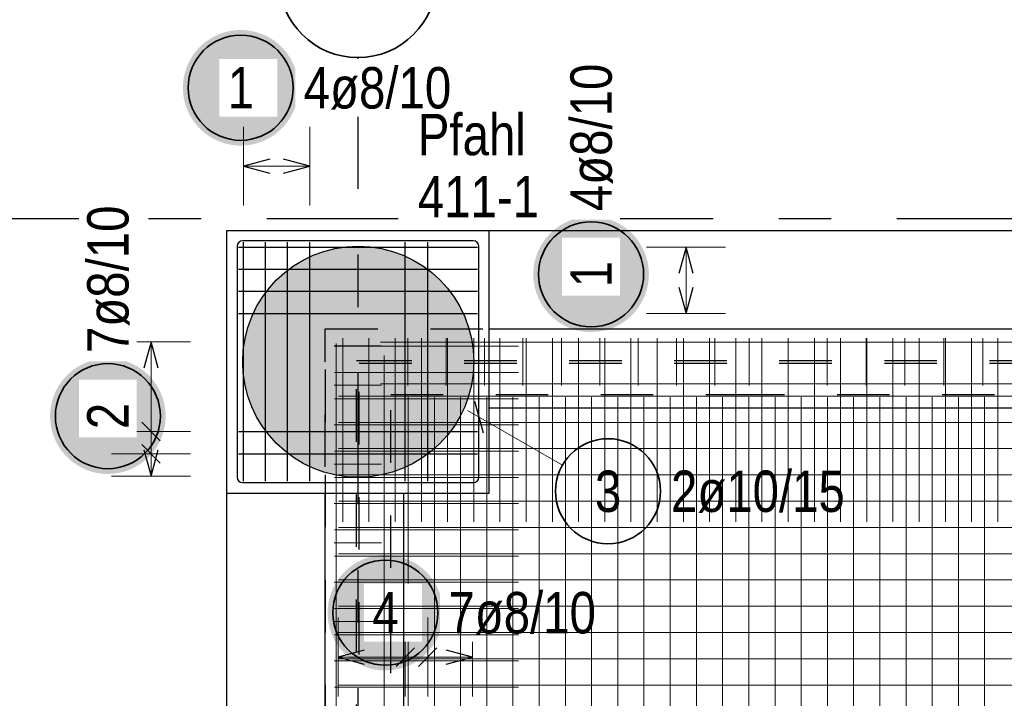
# Model space of a CAD drawing. Header units: millimetres. Extents: x -1.9 to 32.6, y 0 to 21.
# Tile 20 of 59: x 2 to 3.9, y 18.3 to 19.6. Entities that reach past the tile are written whole.
import ezdxf

# ---------------------------------------------------------------- set-up
doc = ezdxf.new("R2010")
doc.units = ezdxf.units.MM
doc.linetypes.add('DASHDOTX2', pattern=[2, 1, -0.5, 0, -0.5])
doc.linetypes.add('HIDDEN', pattern=[0.375, 0.25, -0.125])
doc.layers.add('Achsen', color=7, linetype='Continuous', lineweight=20)
doc.layers.add('nplo Bewehrung', color=7, linetype='Continuous', lineweight=20)
doc.styles.add('Arial Narrow', font='ARIALN.TTF')

msp = doc.modelspace()

# ---------------------------------------------------------------- hatches: boundary and pattern name
at = {"lineweight": 13, "true_color": 0xd7ffd7}
msp.add_hatch(color=254, dxfattribs=at).paths.add_polyline_path([(2.907929, 18.962544), (2.907909, 18.96551), (2.907849, 18.968475), (2.907749, 18.97144), (2.907609, 18.974403), (2.907429, 18.977364), (2.907209, 18.980322), (2.906949, 18.983277), (2.90665, 18.986228), (2.906311, 18.989175), (2.905932, 18.992117), (2.905513, 18.995054), (2.905055, 18.997984), (2.904558, 19.000908), (2.904021, 19.003826), (2.903444, 19.006736), (2.902829, 19.009637), (2.902174, 19.01253), (2.901481, 19.015415), (2.900749, 19.018289), (2.899978, 19.021153), (2.899168, 19.024007), (2.89832, 19.02685), (2.897434, 19.02968), (2.89651, 19.032499), (2.895548, 19.035305), (2.894548, 19.038098), (2.893511, 19.040877), (2.892436, 19.043641), (2.891324, 19.046391), (2.890175, 19.049126), (2.888989, 19.051845), (2.887767, 19.054548), (2.886508, 19.057234), (2.885213, 19.059903), (2.883883, 19.062554), (2.882516, 19.065187), (2.881115, 19.067801), (2.879678, 19.070396), (2.878206, 19.072971), (2.8767, 19.075527), (2.87516, 19.078062), (2.873585, 19.080576), (2.871977, 19.083068), (2.870335, 19.085539), (2.86866, 19.087987), (2.866953, 19.090412), (2.865212, 19.092814), (2.86344, 19.095193), (2.861635, 19.097547), (2.859799, 19.099877), (2.857932, 19.102182), (2.856034, 19.104461), (2.854105, 19.106715), (2.852146, 19.108942), (2.850157, 19.111143), (2.848139, 19.113317), (2.846092, 19.115463), (2.844016, 19.117582), (2.841911, 19.119672), (2.839778, 19.121734), (2.837618, 19.123767), (2.835431, 19.125771), (2.833217, 19.127744), (2.830976, 19.129688), (2.82871, 19.131602), (2.826417, 19.133485), (2.8241, 19.135336), (2.821758, 19.137157), (2.819392, 19.138945), (2.817001, 19.140702), (2.814587, 19.142426), (2.812151, 19.144117), (2.809691, 19.145775), (2.80721, 19.1474), (2.804706, 19.148992), (2.802182, 19.150549), (2.799637, 19.152073), (2.797071, 19.153562), (2.794486, 19.155016), (2.791881, 19.156435), (2.789257, 19.157819), (2.786615, 19.159167), (2.783955, 19.16048), (2.781278, 19.161757), (2.778583, 19.162997), (2.775872, 19.164201), (2.773146, 19.165369), (2.770403, 19.166499), (2.767646, 19.167593), (2.764874, 19.168649), (2.762088, 19.169668), (2.759289, 19.170649), (2.756476, 19.171592), (2.753652, 19.172497), (2.750815, 19.173364), (2.747967, 19.174193), (2.745108, 19.174983), (2.742238, 19.175735), (2.739359, 19.176448), (2.73647, 19.177122), (2.733572, 19.177757), (2.730667, 19.178352), (2.727753, 19.178909), (2.724832, 19.179426), (2.721905, 19.179904), (2.718971, 19.180343), (2.716032, 19.180741), (2.713087, 19.1811), (2.710138, 19.18142), (2.707185, 19.181699), (2.704228, 19.181939), (2.701269, 19.182139), (2.698307, 19.182299), (2.695343, 19.182419), (2.692378, 19.182499), (2.689412, 19.182539), (2.686445, 19.182539), (2.683479, 19.182499), (2.680514, 19.182419), (2.67755, 19.182299), (2.674588, 19.182139), (2.671629, 19.181939), (2.668672, 19.181699), (2.665719, 19.18142), (2.66277, 19.1811), (2.659826, 19.180741), (2.656886, 19.180343), (2.653953, 19.179904), (2.651025, 19.179426), (2.648104, 19.178909), (2.645191, 19.178352), (2.642285, 19.177757), (2.639387, 19.177122), (2.636498, 19.176448), (2.633619, 19.175735), (2.63075, 19.174983), (2.627891, 19.174193), (2.625042, 19.173364), (2.622206, 19.172497), (2.619381, 19.171592), (2.616569, 19.170649), (2.613769, 19.169668), (2.610983, 19.168649), (2.608211, 19.167593), (2.605454, 19.166499), (2.602712, 19.165369), (2.599985, 19.164201), (2.597274, 19.162997), (2.594579, 19.161757), (2.591902, 19.16048), (2.589242, 19.159167), (2.5866, 19.157819), (2.583976, 19.156435), (2.581371, 19.155016), (2.578786, 19.153562), (2.57622, 19.152073), (2.573675, 19.150549), (2.571151, 19.148992), (2.568648, 19.1474), (2.566166, 19.145775), (2.563707, 19.144117), (2.56127, 19.142426), (2.558856, 19.140702), (2.556466, 19.138945), (2.554099, 19.137157), (2.551757, 19.135336), (2.54944, 19.133485), (2.547148, 19.131602), (2.544881, 19.129688), (2.54264, 19.127744), (2.540426, 19.125771), (2.538239, 19.123767), (2.536079, 19.121734), (2.533946, 19.119672), (2.531842, 19.117582), (2.529765, 19.115463), (2.527718, 19.113317), (2.5257, 19.111143), (2.523711, 19.108942), (2.521752, 19.106715), (2.519823, 19.104461), (2.517925, 19.102182), (2.516058, 19.099877), (2.514222, 19.097547), (2.512417, 19.095193), (2.510645, 19.092814), (2.508905, 19.090412), (2.507197, 19.087987), (2.505522, 19.085539), (2.50388, 19.083068), (2.502272, 19.080576), (2.500697, 19.078062), (2.499157, 19.075527), (2.497651, 19.072971), (2.496179, 19.070396), (2.494742, 19.067801), (2.493341, 19.065187), (2.491975, 19.062554), (2.490644, 19.059903), (2.489349, 19.057234), (2.488091, 19.054548), (2.486868, 19.051845), (2.485682, 19.049126), (2.484533, 19.046391), (2.483421, 19.043641), (2.482347, 19.040877), (2.481309, 19.038098), (2.480309, 19.035305), (2.479347, 19.032499), (2.478423, 19.02968), (2.477537, 19.02685), (2.476689, 19.024007), (2.475879, 19.021153), (2.475108, 19.018289), (2.474376, 19.015415), (2.473683, 19.01253), (2.473028, 19.009637), (2.472413, 19.006736), (2.471837, 19.003826), (2.4713, 19.000908), (2.470802, 18.997984), (2.470344, 18.995054), (2.469925, 18.992117), (2.469546, 18.989175), (2.469207, 18.986228), (2.468908, 18.983277), (2.468648, 18.980322), (2.468428, 18.977364), (2.468248, 18.974403), (2.468109, 18.97144), (2.468009, 18.968475), (2.467949, 18.96551), (2.467929, 18.962544), (2.467949, 18.959577), (2.468009, 18.956612), (2.468109, 18.953647), (2.468248, 18.950684), (2.468428, 18.947723), (2.468648, 18.944765), (2.468908, 18.94181), (2.469207, 18.938859), (2.469546, 18.935912), (2.469925, 18.93297), (2.470344, 18.930034), (2.470802, 18.927103), (2.4713, 18.924179), (2.471837, 18.921261), (2.472413, 18.918352), (2.473028, 18.91545), (2.473683, 18.912557), (2.474376, 18.909673), (2.475108, 18.906798), (2.475879, 18.903934), (2.476689, 18.90108), (2.477537, 18.898238), (2.478423, 18.895407), (2.479347, 18.892588), (2.480309, 18.889782), (2.481309, 18.88699), (2.482347, 18.884211), (2.483421, 18.881446), (2.484533, 18.878696), (2.485682, 18.875961), (2.486868, 18.873242), (2.488091, 18.870539), (2.489349, 18.867853), (2.490644, 18.865185), (2.491975, 18.862534), (2.493341, 18.859901), (2.494742, 18.857286), (2.496179, 18.854691), (2.497651, 18.852116), (2.499157, 18.84956), (2.500697, 18.847025), (2.502272, 18.844511), (2.50388, 18.842019), (2.505522, 18.839548), (2.507197, 18.8371), (2.508905, 18.834675), (2.510645, 18.832273), (2.512417, 18.829894), (2.514222, 18.82754), (2.516058, 18.82521), (2.517925, 18.822905), (2.519823, 18.820626), (2.521752, 18.818372), (2.523711, 18.816145), (2.5257, 18.813944), (2.527718, 18.81177), (2.529765, 18.809624), (2.531842, 18.807505), (2.533946, 18.805415), (2.536079, 18.803353), (2.538239, 18.80132), (2.540426, 18.799317), (2.54264, 18.797343), (2.544881, 18.795399), (2.547148, 18.793485), (2.54944, 18.791603), (2.551757, 18.789751), (2.554099, 18.787931), (2.556466, 18.786142), (2.558856, 18.784386), (2.56127, 18.782662), (2.563707, 18.78097), (2.566166, 18.779312), (2.568648, 18.777687), (2.571151, 18.776095), (2.573675, 18.774538), (2.57622, 18.773014), (2.578786, 18.771526), (2.581371, 18.770071), (2.583976, 18.768652), (2.5866, 18.767268), (2.589242, 18.76592), (2.591902, 18.764607), (2.594579, 18.76333), (2.597274, 18.76209), (2.599985, 18.760886), (2.602712, 18.759718), (2.605454, 18.758588), (2.608211, 18.757494), (2.610983, 18.756438), (2.613769, 18.75542), (2.616569, 18.754438), (2.619381, 18.753495), (2.622206, 18.75259), (2.625042, 18.751723), (2.627891, 18.750894), (2.63075, 18.750104), (2.633619, 18.749352), (2.636498, 18.74864), (2.639387, 18.747966), (2.642285, 18.747331), (2.645191, 18.746735), (2.648104, 18.746178), (2.651025, 18.745661), (2.653953, 18.745183), (2.656886, 18.744745), (2.659826, 18.744346), (2.66277, 18.743987), (2.665719, 18.743668), (2.668672, 18.743388), (2.671629, 18.743148), (2.674588, 18.742948), (2.67755, 18.742789), (2.680514, 18.742669), (2.683479, 18.742589), (2.686445, 18.742549), (2.689412, 18.742549), (2.692378, 18.742589), (2.695343, 18.742669), (2.698307, 18.742789), (2.701269, 18.742948), (2.704228, 18.743148), (2.707185, 18.743388), (2.710138, 18.743668), (2.713087, 18.743987), (2.716032, 18.744346), (2.718971, 18.744745), (2.721905, 18.745183), (2.724832, 18.745661), (2.727753, 18.746178), (2.730667, 18.746735), (2.733572, 18.747331), (2.73647, 18.747966), (2.739359, 18.74864), (2.742238, 18.749352), (2.745108, 18.750104), (2.747967, 18.750894), (2.750815, 18.751723), (2.753652, 18.75259), (2.756476, 18.753495), (2.759289, 18.754438), (2.762088, 18.75542), (2.764874, 18.756438), (2.767646, 18.757494), (2.770403, 18.758588), (2.773146, 18.759718), (2.775872, 18.760886), (2.778583, 18.76209), (2.781278, 18.76333), (2.783955, 18.764607), (2.786615, 18.76592), (2.789257, 18.767268), (2.791881, 18.768652), (2.794486, 18.770071), (2.797071, 18.771526), (2.799637, 18.773014), (2.802182, 18.774538), (2.804706, 18.776095), (2.80721, 18.777687), (2.809691, 18.779312), (2.812151, 18.78097), (2.814587, 18.782662), (2.817001, 18.784386), (2.819392, 18.786142), (2.821758, 18.787931), (2.8241, 18.789751), (2.826417, 18.791603), (2.82871, 18.793485), (2.830976, 18.795399), (2.833217, 18.797343), (2.835431, 18.799317), (2.837618, 18.80132), (2.839778, 18.803353), (2.841911, 18.805415), (2.844016, 18.807505), (2.846092, 18.809624), (2.848139, 18.81177), (2.850157, 18.813944), (2.852146, 18.816145), (2.854105, 18.818372), (2.856034, 18.820626), (2.857932, 18.822905), (2.859799, 18.82521), (2.861635, 18.82754), (2.86344, 18.829894), (2.865212, 18.832273), (2.866953, 18.834675), (2.86866, 18.8371), (2.870335, 18.839548), (2.871977, 18.842019), (2.873585, 18.844511), (2.87516, 18.847025), (2.8767, 18.84956), (2.878206, 18.852116), (2.879678, 18.854691), (2.881115, 18.857286), (2.882516, 18.859901), (2.883883, 18.862534), (2.885213, 18.865185), (2.886508, 18.867853), (2.887767, 18.870539), (2.888989, 18.873242), (2.890175, 18.875961), (2.891324, 18.878696), (2.892436, 18.881446), (2.893511, 18.884211), (2.894548, 18.88699), (2.895548, 18.889782), (2.89651, 18.892588), (2.897434, 18.895407), (2.89832, 18.898238), (2.899168, 18.90108), (2.899978, 18.903934), (2.900749, 18.906798), (2.901481, 18.909673), (2.902174, 18.912557), (2.902829, 18.91545), (2.903444, 18.918352), (2.904021, 18.921261), (2.904558, 18.924179), (2.905055, 18.927103), (2.905513, 18.930034), (2.905932, 18.93297), (2.906311, 18.935912), (2.90665, 18.938859), (2.906949, 18.94181), (2.907209, 18.944765), (2.907429, 18.947723), (2.907609, 18.950684), (2.907749, 18.953647), (2.907849, 18.956612), (2.907909, 18.959577)])
at = {"layer": 'Achsen', "lineweight": 25, "true_color": 0xffffff}
for points in [[(2.574151, 19.48392), (2.574084, 19.487759), (2.573883, 19.491593), (2.573548, 19.495418), (2.573081, 19.499229), (2.57248, 19.503022), (2.571747, 19.506791), (2.570884, 19.510532), (2.56989, 19.51424), (2.568767, 19.517912), (2.567517, 19.521542), (2.566141, 19.525127), (2.564641, 19.528661), (2.563018, 19.532141), (2.561275, 19.535562), (2.559414, 19.53892), (2.557436, 19.542211), (2.555345, 19.545431), (2.553143, 19.548577), (2.550832, 19.551643), (2.548416, 19.554627), (2.545897, 19.557525), (2.543278, 19.560333), (2.540563, 19.563048), (2.537755, 19.565666), (2.534858, 19.568185), (2.531874, 19.570601), (2.528807, 19.572912), (2.525662, 19.575114), (2.522442, 19.577206), (2.519151, 19.579183), (2.515793, 19.581045), (2.512372, 19.582788), (2.508892, 19.58441), (2.505358, 19.58591), (2.501773, 19.587286), (2.498143, 19.588536), (2.494471, 19.589659), (2.490762, 19.590653), (2.487021, 19.591517), (2.483252, 19.592249), (2.47946, 19.59285), (2.475649, 19.593318), (2.471824, 19.593652), (2.46799, 19.593853), (2.464151, 19.59392), (2.460312, 19.593853), (2.456478, 19.593652), (2.452653, 19.593318), (2.448842, 19.59285), (2.44505, 19.592249), (2.441281, 19.591517), (2.43754, 19.590653), (2.433831, 19.589659), (2.430159, 19.588536), (2.426529, 19.587286), (2.422944, 19.58591), (2.41941, 19.58441), (2.41593, 19.582788), (2.412509, 19.581045), (2.409151, 19.579183), (2.40586, 19.577206), (2.40264, 19.575114), (2.399495, 19.572912), (2.396428, 19.570601), (2.393444, 19.568185), (2.390547, 19.565666), (2.387739, 19.563048), (2.385024, 19.560333), (2.382405, 19.557525), (2.379886, 19.554627), (2.37747, 19.551643), (2.375159, 19.548577), (2.372957, 19.545431), (2.370866, 19.542211), (2.368888, 19.53892), (2.367027, 19.535562), (2.365284, 19.532141), (2.363661, 19.528661), (2.362161, 19.525127), (2.360785, 19.521542), (2.359535, 19.517912), (2.358412, 19.51424), (2.357419, 19.510532), (2.356555, 19.506791), (2.355822, 19.503022), (2.355222, 19.499229), (2.354754, 19.495418), (2.354419, 19.491593), (2.354218, 19.487759), (2.354151, 19.48392), (2.354218, 19.480081), (2.354419, 19.476247), (2.354754, 19.472422), (2.355222, 19.468611), (2.355822, 19.464819), (2.356555, 19.46105), (2.357419, 19.457309), (2.358412, 19.4536), (2.359535, 19.449928), (2.360785, 19.446298), (2.362161, 19.442714), (2.363661, 19.439179), (2.365284, 19.435699), (2.367027, 19.432278), (2.368888, 19.42892), (2.370866, 19.425629), (2.372957, 19.422409), (2.375159, 19.419264), (2.37747, 19.416198), (2.379886, 19.413214), (2.382405, 19.410316), (2.385024, 19.407508), (2.387739, 19.404793), (2.390547, 19.402174), (2.393444, 19.399655), (2.396428, 19.397239), (2.399495, 19.394928), (2.40264, 19.392726), (2.40586, 19.390635), (2.409151, 19.388657), (2.412509, 19.386796), (2.41593, 19.385053), (2.41941, 19.38343), (2.422944, 19.38193), (2.426529, 19.380554), (2.430159, 19.379304), (2.433831, 19.378181), (2.43754, 19.377188), (2.441281, 19.376324), (2.44505, 19.375591), (2.448842, 19.374991), (2.452653, 19.374523), (2.456478, 19.374188), (2.460312, 19.373987), (2.464151, 19.37392), (2.46799, 19.373987), (2.471824, 19.374188), (2.475649, 19.374523), (2.47946, 19.374991), (2.483252, 19.375591), (2.487021, 19.376324), (2.490762, 19.377188), (2.494471, 19.378181), (2.498143, 19.379304), (2.501773, 19.380554), (2.505358, 19.38193), (2.508892, 19.38343), (2.512372, 19.385053), (2.515793, 19.386796), (2.519151, 19.388657), (2.522442, 19.390635), (2.525662, 19.392726), (2.528807, 19.394928), (2.531874, 19.397239), (2.534858, 19.399655), (2.537755, 19.402174), (2.540563, 19.404793), (2.543278, 19.407508), (2.545897, 19.410316), (2.548416, 19.413214), (2.550832, 19.416198), (2.553143, 19.419264), (2.555345, 19.422409), (2.557436, 19.425629), (2.559414, 19.42892), (2.561275, 19.432278), (2.563018, 19.435699), (2.564641, 19.439179), (2.566141, 19.442714), (2.567517, 19.446298), (2.568767, 19.449928), (2.56989, 19.4536), (2.570884, 19.457309), (2.571747, 19.46105), (2.57248, 19.464819), (2.573081, 19.468611), (2.573548, 19.472422), (2.573883, 19.476247)], [(3.241333, 19.128993), (3.241266, 19.132832), (3.241065, 19.136666), (3.24073, 19.140491), (3.240262, 19.144302), (3.239662, 19.148094), (3.238929, 19.151863), (3.238065, 19.155605), (3.237072, 19.159313), (3.235949, 19.162985), (3.234699, 19.166615), (3.233323, 19.1702), (3.231823, 19.173734), (3.2302, 19.177214), (3.228457, 19.180635), (3.226596, 19.183993), (3.224618, 19.187284), (3.222527, 19.190504), (3.220325, 19.19365), (3.218014, 19.196716), (3.215598, 19.1997), (3.213079, 19.202598), (3.21046, 19.205406), (3.207745, 19.208121), (3.204937, 19.210739), (3.202039, 19.213258), (3.199056, 19.215674), (3.195989, 19.217985), (3.192844, 19.220187), (3.189624, 19.222278), (3.186333, 19.224256), (3.182975, 19.226117), (3.179554, 19.22786), (3.176074, 19.229483), (3.172539, 19.230983), (3.168955, 19.232359), (3.165325, 19.233609), (3.161653, 19.234732), (3.157944, 19.235726), (3.154203, 19.236589), (3.150434, 19.237322), (3.146642, 19.237923), (3.142831, 19.238391), (3.139006, 19.238725), (3.135172, 19.238926), (3.131333, 19.238993), (3.127494, 19.238926), (3.12366, 19.238725), (3.119835, 19.238391), (3.116024, 19.237923), (3.112231, 19.237322), (3.108462, 19.236589), (3.104721, 19.235726), (3.101013, 19.234732), (3.097341, 19.233609), (3.093711, 19.232359), (3.090126, 19.230983), (3.086592, 19.229483), (3.083112, 19.22786), (3.079691, 19.226117), (3.076333, 19.224256), (3.073042, 19.222278), (3.069822, 19.220187), (3.066676, 19.217985), (3.06361, 19.215674), (3.060626, 19.213258), (3.057728, 19.210739), (3.05492, 19.208121), (3.052205, 19.205406), (3.049587, 19.202598), (3.047068, 19.1997), (3.044652, 19.196716), (3.042341, 19.19365), (3.040139, 19.190504), (3.038047, 19.187284), (3.03607, 19.183993), (3.034209, 19.180635), (3.032465, 19.177214), (3.030843, 19.173734), (3.029343, 19.1702), (3.027967, 19.166615), (3.026717, 19.162985), (3.025594, 19.159313), (3.0246, 19.155605), (3.023737, 19.151863), (3.023004, 19.148094), (3.022403, 19.144302), (3.021935, 19.140491), (3.021601, 19.136666), (3.0214, 19.132832), (3.021333, 19.128993), (3.0214, 19.125154), (3.021601, 19.12132), (3.021935, 19.117495), (3.022403, 19.113684), (3.023004, 19.109892), (3.023737, 19.106123), (3.0246, 19.102382), (3.025594, 19.098673), (3.026717, 19.095001), (3.027967, 19.091371), (3.029343, 19.087786), (3.030843, 19.084252), (3.032465, 19.080772), (3.034209, 19.077351), (3.03607, 19.073993), (3.038047, 19.070702), (3.040139, 19.067482), (3.042341, 19.064337), (3.044652, 19.06127), (3.047068, 19.058287), (3.049587, 19.055389), (3.052205, 19.052581), (3.05492, 19.049866), (3.057728, 19.047247), (3.060626, 19.044728), (3.06361, 19.042312), (3.066676, 19.040001), (3.069822, 19.037799), (3.073042, 19.035708), (3.076333, 19.03373), (3.079691, 19.031869), (3.083112, 19.030126), (3.086592, 19.028503), (3.090126, 19.027003), (3.093711, 19.025627), (3.097341, 19.024377), (3.101013, 19.023254), (3.104721, 19.022261), (3.108462, 19.021397), (3.112231, 19.020664), (3.116024, 19.020064), (3.119835, 19.019596), (3.12366, 19.019261), (3.127494, 19.01906), (3.131333, 19.018993), (3.135172, 19.01906), (3.139006, 19.019261), (3.142831, 19.019596), (3.146642, 19.020064), (3.150434, 19.020664), (3.154203, 19.021397), (3.157944, 19.022261), (3.161653, 19.023254), (3.165325, 19.024377), (3.168955, 19.025627), (3.172539, 19.027003), (3.176074, 19.028503), (3.179554, 19.030126), (3.182975, 19.031869), (3.186333, 19.03373), (3.189624, 19.035708), (3.192844, 19.037799), (3.195989, 19.040001), (3.199056, 19.042312), (3.202039, 19.044728), (3.204937, 19.047247), (3.207745, 19.049866), (3.21046, 19.052581), (3.213079, 19.055389), (3.215598, 19.058287), (3.218014, 19.06127), (3.220325, 19.064337), (3.222527, 19.067482), (3.224618, 19.070702), (3.226596, 19.073993), (3.228457, 19.077351), (3.2302, 19.080772), (3.231823, 19.084252), (3.233323, 19.087786), (3.234699, 19.091371), (3.235949, 19.095001), (3.237072, 19.098673), (3.238065, 19.102382), (3.238929, 19.106123), (3.239662, 19.109892), (3.240262, 19.113684), (3.24073, 19.117495), (3.241065, 19.12132)], [(2.321226, 18.858953), (2.321159, 18.862792), (2.320958, 18.866626), (2.320623, 18.870451), (2.320155, 18.874262), (2.319555, 18.878055), (2.318822, 18.881823), (2.317958, 18.885565), (2.316965, 18.889273), (2.315842, 18.892945), (2.314592, 18.896575), (2.313216, 18.90016), (2.311716, 18.903694), (2.310093, 18.907174), (2.30835, 18.910595), (2.306489, 18.913953), (2.304511, 18.917244), (2.30242, 18.920464), (2.300218, 18.92361), (2.297907, 18.926676), (2.295491, 18.92966), (2.292972, 18.932558), (2.290353, 18.935366), (2.287638, 18.938081), (2.28483, 18.940699), (2.281933, 18.943218), (2.278949, 18.945634), (2.275882, 18.947945), (2.272737, 18.950147), (2.269517, 18.952238), (2.266226, 18.954216), (2.262868, 18.956077), (2.259447, 18.957821), (2.255967, 18.959443), (2.252433, 18.960943), (2.248848, 18.962319), (2.245218, 18.963569), (2.241546, 18.964692), (2.237837, 18.965686), (2.234096, 18.966549), (2.230327, 18.967282), (2.226535, 18.967883), (2.222724, 18.968351), (2.218899, 18.968685), (2.215065, 18.968886), (2.211226, 18.968953), (2.207387, 18.968886), (2.203553, 18.968685), (2.199728, 18.968351), (2.195917, 18.967883), (2.192125, 18.967282), (2.188356, 18.966549), (2.184615, 18.965686), (2.180906, 18.964692), (2.177234, 18.963569), (2.173604, 18.962319), (2.170019, 18.960943), (2.166485, 18.959443), (2.163005, 18.957821), (2.159584, 18.956077), (2.156226, 18.954216), (2.152935, 18.952238), (2.149715, 18.950147), (2.14657, 18.947945), (2.143503, 18.945634), (2.140519, 18.943218), (2.137622, 18.940699), (2.134814, 18.938081), (2.132099, 18.935366), (2.12948, 18.932558), (2.126961, 18.92966), (2.124545, 18.926676), (2.122234, 18.92361), (2.120032, 18.920464), (2.117941, 18.917244), (2.115963, 18.913953), (2.114102, 18.910595), (2.112359, 18.907174), (2.110736, 18.903694), (2.109236, 18.90016), (2.10786, 18.896575), (2.10661, 18.892945), (2.105487, 18.889273), (2.104493, 18.885565), (2.10363, 18.881823), (2.102897, 18.878055), (2.102296, 18.874262), (2.101829, 18.870451), (2.101494, 18.866626), (2.101293, 18.862792), (2.101226, 18.858953), (2.101293, 18.855114), (2.101494, 18.85128), (2.101829, 18.847455), (2.102296, 18.843644), (2.102897, 18.839852), (2.10363, 18.836083), (2.104493, 18.832342), (2.105487, 18.828633), (2.10661, 18.824961), (2.10786, 18.821331), (2.109236, 18.817746), (2.110736, 18.814212), (2.112359, 18.810732), (2.114102, 18.807311), (2.115963, 18.803953), (2.117941, 18.800662), (2.120032, 18.797442), (2.122234, 18.794297), (2.124545, 18.79123), (2.126961, 18.788247), (2.12948, 18.785349), (2.132099, 18.782541), (2.134814, 18.779826), (2.137622, 18.777207), (2.140519, 18.774688), (2.143503, 18.772272), (2.14657, 18.769961), (2.149715, 18.767759), (2.152935, 18.765668), (2.156226, 18.76369), (2.159584, 18.761829), (2.163005, 18.760086), (2.166485, 18.758463), (2.170019, 18.756963), (2.173604, 18.755587), (2.177234, 18.754337), (2.180906, 18.753214), (2.184615, 18.752221), (2.188356, 18.751357), (2.192125, 18.750624), (2.195917, 18.750024), (2.199728, 18.749556), (2.203553, 18.749221), (2.207387, 18.74902), (2.211226, 18.748953), (2.215065, 18.74902), (2.218899, 18.749221), (2.222724, 18.749556), (2.226535, 18.750024), (2.230327, 18.750624), (2.234096, 18.751357), (2.237837, 18.752221), (2.241546, 18.753214), (2.245218, 18.754337), (2.248848, 18.755587), (2.252433, 18.756963), (2.255967, 18.758463), (2.259447, 18.760086), (2.262868, 18.761829), (2.266226, 18.76369), (2.269517, 18.765668), (2.272737, 18.767759), (2.275882, 18.769961), (2.278949, 18.772272), (2.281933, 18.774688), (2.28483, 18.777207), (2.287638, 18.779826), (2.290353, 18.782541), (2.292972, 18.785349), (2.295491, 18.788247), (2.297907, 18.79123), (2.300218, 18.794297), (2.30242, 18.797442), (2.304511, 18.800662), (2.306489, 18.803953), (2.30835, 18.807311), (2.310093, 18.810732), (2.311716, 18.814212), (2.313216, 18.817746), (2.314592, 18.821331), (2.315842, 18.824961), (2.316965, 18.828633), (2.317958, 18.832342), (2.318822, 18.836083), (2.319555, 18.839852), (2.320155, 18.843644), (2.320623, 18.847455), (2.320958, 18.85128)], [(2.849654, 18.484822), (2.849587, 18.488661), (2.849386, 18.492495), (2.849051, 18.49632), (2.848583, 18.500131), (2.847983, 18.503923), (2.84725, 18.507692), (2.846386, 18.511433), (2.845392, 18.515142), (2.84427, 18.518814), (2.84302, 18.522444), (2.841644, 18.526029), (2.840144, 18.529563), (2.838521, 18.533043), (2.836778, 18.536464), (2.834917, 18.539822), (2.832939, 18.543113), (2.830848, 18.546333), (2.828646, 18.549478), (2.826335, 18.552545), (2.823919, 18.555528), (2.8214, 18.558426), (2.818781, 18.561234), (2.816066, 18.563949), (2.813258, 18.566568), (2.81036, 18.569087), (2.807376, 18.571503), (2.80431, 18.573814), (2.801165, 18.576016), (2.797945, 18.578107), (2.794654, 18.580085), (2.791296, 18.581946), (2.787875, 18.583689), (2.784395, 18.585312), (2.78086, 18.586812), (2.777276, 18.588188), (2.773646, 18.589438), (2.769974, 18.590561), (2.766265, 18.591554), (2.762524, 18.592418), (2.758755, 18.593151), (2.754963, 18.593751), (2.751152, 18.594219), (2.747327, 18.594554), (2.743493, 18.594755), (2.739654, 18.594822), (2.735815, 18.594755), (2.731981, 18.594554), (2.728156, 18.594219), (2.724345, 18.593751), (2.720552, 18.593151), (2.716783, 18.592418), (2.713042, 18.591554), (2.709334, 18.590561), (2.705662, 18.589438), (2.702031, 18.588188), (2.698447, 18.586812), (2.694913, 18.585312), (2.691433, 18.583689), (2.688012, 18.581946), (2.684654, 18.580085), (2.681363, 18.578107), (2.678142, 18.576016), (2.674997, 18.573814), (2.671931, 18.571503), (2.668947, 18.569087), (2.666049, 18.566568), (2.663241, 18.563949), (2.660526, 18.561234), (2.657908, 18.558426), (2.655389, 18.555528), (2.652973, 18.552545), (2.650662, 18.549478), (2.64846, 18.546333), (2.646368, 18.543113), (2.644391, 18.539822), (2.642529, 18.536464), (2.640786, 18.533043), (2.639164, 18.529563), (2.637663, 18.526029), (2.636288, 18.522444), (2.635037, 18.518814), (2.633915, 18.515142), (2.632921, 18.511433), (2.632057, 18.507692), (2.631325, 18.503923), (2.630724, 18.500131), (2.630256, 18.49632), (2.629922, 18.492495), (2.629721, 18.488661), (2.629654, 18.484822), (2.629721, 18.480983), (2.629922, 18.477149), (2.630256, 18.473324), (2.630724, 18.469513), (2.631325, 18.465721), (2.632057, 18.461952), (2.632921, 18.45821), (2.633915, 18.454502), (2.635037, 18.45083), (2.636288, 18.4472), (2.637663, 18.443615), (2.639164, 18.440081), (2.640786, 18.436601), (2.642529, 18.43318), (2.644391, 18.429822), (2.646368, 18.426531), (2.64846, 18.423311), (2.650662, 18.420165), (2.652973, 18.417099), (2.655389, 18.414115), (2.657908, 18.411217), (2.660526, 18.408409), (2.663241, 18.405694), (2.666049, 18.403076), (2.668947, 18.400557), (2.671931, 18.398141), (2.674997, 18.39583), (2.678142, 18.393628), (2.681363, 18.391537), (2.684654, 18.389559), (2.688012, 18.387698), (2.691433, 18.385955), (2.694913, 18.384332), (2.698447, 18.382832), (2.702031, 18.381456), (2.705662, 18.380206), (2.709334, 18.379083), (2.713042, 18.378089), (2.716783, 18.377226), (2.720552, 18.376493), (2.724345, 18.375892), (2.728156, 18.375424), (2.731981, 18.37509), (2.735815, 18.374889), (2.739654, 18.374822), (2.743493, 18.374889), (2.747327, 18.37509), (2.751152, 18.375424), (2.754963, 18.375892), (2.758755, 18.376493), (2.762524, 18.377226), (2.766265, 18.378089), (2.769974, 18.379083), (2.773646, 18.380206), (2.777276, 18.381456), (2.78086, 18.382832), (2.784395, 18.384332), (2.787875, 18.385955), (2.791296, 18.387698), (2.794654, 18.389559), (2.797945, 18.391537), (2.801165, 18.393628), (2.80431, 18.39583), (2.807376, 18.398141), (2.81036, 18.400557), (2.813258, 18.403076), (2.816066, 18.405694), (2.818781, 18.408409), (2.8214, 18.411217), (2.823919, 18.414115), (2.826335, 18.417099), (2.828646, 18.420165), (2.830848, 18.423311), (2.832939, 18.426531), (2.834917, 18.429822), (2.836778, 18.43318), (2.838521, 18.436601), (2.840144, 18.440081), (2.841644, 18.443615), (2.84302, 18.4472), (2.84427, 18.45083), (2.845392, 18.454502), (2.846386, 18.45821), (2.84725, 18.461952), (2.847983, 18.465721), (2.848583, 18.469513), (2.849051, 18.473324), (2.849386, 18.477149)]]:
    msp.add_hatch(color=7, dxfattribs=at).paths.add_polyline_path(points)

# ---------------------------------------------------------------- linework, layer by layer
at = {"color": 3, "linetype": 'Continuous', "lineweight": 25}
for p, q in [((2.437542, 18.712544), (2.437542, 19.212544)), ((2.437542, 19.212544), (2.937542, 19.212544)), ((2.937542, 18.712544), (2.937542, 19.212544)), ((2.937542, 19.212544), (4.736863, 19.212544)), ((2.937542, 19.025044), (4.736863, 19.025044)), ((2.937542, 18.875044), (4.736863, 18.875044)), ((2.437542, 17.537544), (2.437542, 18.712544)), ((2.437542, 18.712544), (2.937542, 18.712544)), ((2.625042, 17.49726), (2.625042, 18.712544))]:
    msp.add_line(p, q, dxfattribs=at)
at = {"color": 3, "linetype": 'HIDDEN', "lineweight": 25, "ltscale": 0.25}
for p, q in [((2.624719, 15.362544), (2.624719, 19.025042)), ((2.624722, 19.025044), (2.625422, 19.025044)), ((2.625422, 14.647462), (2.625422, 19.025044)), ((2.625422, 19.025044), (2.937542, 19.025044)), ((2.684722, 11.010045), (2.684722, 18.965042)), ((2.684722, 18.965042), (2.689722, 18.965042)), ((2.689722, 18.965042), (9.117929, 18.965042)), ((2.689722, 11.005045), (2.689722, 18.960042)), ((2.689722, 18.960042), (9.112929, 18.960042)), ((2.749722, 18.900042), (3.399722, 18.900042)), ((3.399722, 18.900042), (9.177222, 18.900042))]:
    msp.add_line(p, q, dxfattribs=at)
at = {"layer": 'Achsen', "color": 3, "linetype": 'DASHDOTX2', "lineweight": 25, "ltscale": 0.25}
for p, q in [((2.687226, 19.541412), (2.687226, 10.31573)), ((1.91368, 19.235042), (12.86808, 19.235042))]:
    msp.add_line(p, q, dxfattribs=at)
at = {"layer": 'Achsen', "color": 5, "linetype": 'Continuous', "lineweight": 18, "ltscale": 2}
for p, q in [((2.469542, 19.409741), (2.469542, 19.259741)), ((2.595542, 19.259741), (2.595542, 19.409741)), ((2.595542, 19.334741), (2.469542, 19.334741)), ((3.387095, 19.180544), (3.237095, 19.180544)), ((3.312095, 19.054544), (3.312095, 19.180544)), ((3.237095, 19.054544), (3.387095, 19.054544)), ((2.368413, 19.000544), (2.218413, 19.000544)), ((2.293413, 18.744544), (2.293413, 19.000544)), ((3.076786, 18.765883), (2.895875, 18.870015)), ((2.218413, 18.829877), (2.368413, 18.829877)), ((2.218413, 18.78721), (2.368413, 18.78721)), ((2.218413, 18.744544), (2.368413, 18.744544)), ((2.649542, 18.475424), (2.649542, 18.325424)), ((2.777542, 18.325424), (2.777542, 18.475424)), ((2.820209, 18.325424), (2.820209, 18.475424)), ((2.905542, 18.325424), (2.905542, 18.475424)), ((2.905542, 18.400424), (2.649542, 18.400424))]:
    msp.add_line(p, q, dxfattribs=at)
at = {"layer": 'Achsen', "color": 3, "linetype": 'Continuous', "lineweight": 25, "ltscale": 2}
for p, q in [((2.519542, 19.348139), (2.469542, 19.334741)), ((2.595542, 19.334741), (2.545542, 19.348139)), ((2.469542, 19.334741), (2.519542, 19.321344)), ((2.545542, 19.321344), (2.595542, 19.334741)), ((2.457542, 19.182544), (2.457542, 18.742544)), ((2.457542, 19.182544), (2.457542, 19.130044)), ((2.460042, 19.180544), (2.915042, 19.180544)), ((2.520042, 19.192544), (2.467542, 19.192544)), ((2.907542, 19.192544), (2.467542, 19.192544)), ((2.469542, 18.735044), (2.469542, 19.190044)), ((2.511542, 18.735044), (2.511542, 19.190044)), ((2.553542, 18.735044), (2.553542, 19.190044)), ((2.595542, 18.735044), (2.595542, 19.190044)), ((2.777542, 18.735044), (2.777542, 19.190044)), ((2.820209, 18.735044), (2.820209, 19.190044)), ((2.917542, 18.742544), (2.917542, 19.182544)), ((3.312095, 19.180544), (3.298697, 19.130544)), ((3.325492, 19.130544), (3.312095, 19.180544)), ((2.460042, 19.138544), (2.915042, 19.138544)), ((3.298697, 19.104544), (3.312095, 19.054544)), ((3.312095, 19.054544), (3.325492, 19.104544)), ((2.460042, 19.096544), (2.915042, 19.096544)), ((2.460042, 19.054544), (2.915042, 19.054544)), ((2.293413, 19.000544), (2.280016, 18.950544)), ((2.306811, 18.950544), (2.293413, 19.000544)), ((2.909414, 18.887718), (2.92567, 18.827369)), ((2.275736, 18.847555), (2.311091, 18.812199)), ((2.460042, 18.829877), (2.915042, 18.829877)), ((2.275736, 18.804888), (2.311091, 18.769533)), ((2.280016, 18.794544), (2.293413, 18.744544)), ((2.293413, 18.744544), (2.306811, 18.794544)), ((2.460042, 18.78721), (2.915042, 18.78721)), ((2.467542, 18.732544), (2.907542, 18.732544)), ((2.699542, 18.413821), (2.649542, 18.400424)), ((2.759865, 18.382746), (2.79522, 18.418101)), ((2.802531, 18.382746), (2.837887, 18.418101)), ((2.905542, 18.400424), (2.855542, 18.413821)), ((2.649542, 18.400424), (2.699542, 18.387026)), ((2.855542, 18.387026), (2.905542, 18.400424))]:
    msp.add_line(p, q, dxfattribs=at)
at = {"layer": 'Achsen', "color": 2, "linetype": 'Continuous', "lineweight": 35}
msp.add_circle((2.687226, 19.691412), 0.15, dxfattribs=at)
at = {"layer": 'Achsen', "color": 2, "linetype": 'Continuous', "lineweight": 35, "ltscale": 2}
for centre in [(2.464151, 19.48392), (3.131333, 19.128993), (2.211226, 18.858953), (3.163455, 18.715998), (2.739654, 18.484822)]:
    msp.add_circle(centre, 0.1, dxfattribs=at)
at = {"layer": 'Achsen', "color": 3, "linetype": 'Continuous', "lineweight": 25, "ltscale": 2}
for centre, start, end in [((2.467542, 19.182544), 90, 180), ((2.467542, 19.182544), 90, 180), ((2.907542, 19.182544), 0, 90), ((2.467542, 18.742544), 180, 270), ((2.907542, 18.742544), 270, 0)]:
    msp.add_arc(centre, 0.01, start, end, dxfattribs=at)
at = {"layer": 'nplo Bewehrung', "color": 9, "linetype": 'Continuous', "lineweight": 0, "ltscale": 2}
for p, q in [((2.642222, 18.992542), (2.732222, 18.992542)), ((2.642922, 18.992044), (2.992922, 18.992044)), ((2.645955, 13.997043), (2.645955, 18.997043)), ((2.658422, 18.657544), (2.658422, 19.007544)), ((2.708314, 18.657544), (2.708314, 19.007544)), ((2.730599, 18.999847), (4.346911, 18.999847)), ((2.758205, 18.657544), (2.758205, 19.007544)), ((2.782222, 18.917542), (2.782222, 19.007542)), ((2.808097, 18.657544), (2.808097, 19.007544)), ((2.855347, 18.917542), (2.855347, 19.007542)), ((2.857988, 18.657544), (2.857988, 19.007544)), ((2.907879, 18.657544), (2.907879, 19.007544)), ((2.928472, 18.917542), (2.928472, 19.007542)), ((2.957771, 18.657544), (2.957771, 19.007544)), ((3.001597, 18.917542), (3.001597, 19.007542)), ((3.007662, 18.657544), (3.007662, 19.007544)), ((3.057554, 18.657544), (3.057554, 19.007544)), ((3.074722, 18.917542), (3.074722, 19.007542)), ((3.107445, 18.657544), (3.107445, 19.007544)), ((3.147847, 18.917542), (3.147847, 19.007542)), ((3.157337, 18.657544), (3.157337, 19.007544)), ((3.207228, 18.657544), (3.207228, 19.007544)), ((3.220972, 18.917542), (3.220972, 19.007542)), ((3.25712, 18.657544), (3.25712, 19.007544)), ((3.294097, 18.917542), (3.294097, 19.007542)), ((3.307011, 18.657544), (3.307011, 19.007544)), ((3.356902, 18.657544), (3.356902, 19.007544)), ((3.367222, 18.917542), (3.367222, 19.007542)), ((3.406794, 18.657544), (3.406794, 19.007544)), ((3.432222, 18.917542), (3.432222, 19.007542)), ((3.456685, 18.657544), (3.456685, 19.007544)), ((3.506411, 18.917542), (3.506411, 19.007542)), ((3.506577, 18.657544), (3.506577, 19.007544)), ((3.556468, 18.657544), (3.556468, 19.007544)), ((3.580599, 18.917542), (3.580599, 19.007542)), ((3.60636, 18.657544), (3.60636, 19.007544)), ((3.654787, 18.917542), (3.654787, 19.007542)), ((3.656251, 18.657544), (3.656251, 19.007544)), ((3.706143, 18.657544), (3.706143, 19.007544)), ((3.728976, 18.917542), (3.728976, 19.007542)), ((3.756034, 18.657544), (3.756034, 19.007544)), ((3.803164, 18.917542), (3.803164, 19.007542)), ((3.805925, 18.657544), (3.805925, 19.007544)), ((3.855817, 18.657544), (3.855817, 19.007544)), ((3.877352, 18.917542), (3.877352, 19.007542)), ((3.905708, 18.657544), (3.905708, 19.007544)), ((2.642922, 18.942124), (2.992922, 18.942124)), ((2.642222, 18.917635), (2.732222, 18.917635)), ((2.730599, 18.920707), (4.346911, 18.920707)), ((2.642922, 18.892205), (2.992922, 18.892205)), ((2.650422, 18.897044), (9.14981, 18.897044)), ((2.652922, 18.897044), (9.15231, 18.897044)), ((2.783042, 13.895042), (2.783042, 18.895042)), ((2.832932, 13.895042), (2.832932, 18.895042)), ((3.232053, 13.895042), (3.232053, 18.895042)), ((3.281943, 13.895042), (3.281943, 18.895042)), ((3.331833, 13.895042), (3.331833, 18.895042)), ((3.381723, 13.895042), (3.381723, 18.895042)), ((3.431613, 13.895042), (3.431613, 18.895042)), ((3.481504, 13.895042), (3.481504, 18.895042)), ((3.531394, 13.895042), (3.531394, 18.895042)), ((3.581284, 13.895042), (3.581284, 18.895042)), ((3.631174, 13.895042), (3.631174, 18.895042)), ((3.681064, 13.895042), (3.681064, 18.895042)), ((3.730954, 13.895042), (3.730954, 18.895042)), ((3.780844, 13.895042), (3.780844, 18.895042)), ((3.830734, 13.895042), (3.830734, 18.895042)), ((3.880624, 13.895042), (3.880624, 18.895042)), ((2.642222, 18.842729), (2.732222, 18.842729)), ((2.642922, 18.842286), (2.992922, 18.842286)), ((2.650422, 18.847052), (9.14981, 18.847052)), ((2.652922, 18.847052), (9.15231, 18.847052)), ((2.642922, 18.792367), (2.992922, 18.792367)), ((2.650422, 18.79706), (9.14981, 18.79706)), ((2.652922, 18.79706), (9.15231, 18.79706)), ((2.642222, 18.767822), (2.732222, 18.767822)), ((2.642922, 18.742448), (2.992922, 18.742448)), ((2.650422, 18.747069), (9.14981, 18.747069)), ((2.652922, 18.747069), (9.15231, 18.747069)), ((2.642222, 18.692916), (2.732222, 18.692916)), ((2.642922, 18.692529), (2.992922, 18.692529)), ((2.650422, 18.697077), (9.14981, 18.697077)), ((2.652922, 18.697077), (9.15231, 18.697077)), ((2.642922, 18.64261), (2.992922, 18.64261)), ((2.650422, 18.647086), (9.14981, 18.647086)), ((2.652922, 18.647086), (9.15231, 18.647086)), ((2.642222, 18.618009), (2.732222, 18.618009)), ((2.642922, 18.592691), (2.992922, 18.592691)), ((2.650422, 18.597094), (9.14981, 18.597094)), ((2.652922, 18.597094), (9.15231, 18.597094)), ((2.642222, 18.543103), (2.732222, 18.543103)), ((2.642922, 18.542772), (2.992922, 18.542772)), ((2.650422, 18.547103), (9.14981, 18.547103)), ((2.652922, 18.547102), (9.15231, 18.547102)), ((2.642222, 18.39329), (2.732222, 18.39329)), ((2.642922, 18.393014), (2.992922, 18.393014)), ((2.650422, 18.397128), (9.14981, 18.397128)), ((2.652922, 18.397128), (9.15231, 18.397128)), ((2.642922, 18.343095), (2.992922, 18.343095)), ((2.650422, 18.347136), (9.14981, 18.347136)), ((2.652922, 18.347136), (9.15231, 18.347136))]:
    msp.add_line(p, q, dxfattribs=at)
at = {"layer": 'nplo Bewehrung', "color": 3, "linetype": 'Continuous', "lineweight": 25}
msp.add_circle((2.687929, 18.962544), 0.22, dxfattribs=at)

# ---------------------------------------------------------------- texts
at = {"color": 2, "lineweight": 35, "insert": (2.801447, 19.237435), "char_height": 0.07875, "attachment_point": 7, "line_spacing_factor": 0.9, "style": 'Arial Narrow', "bg_fill": 3, "box_fill_scale": 1.2, "bg_fill_color": 256, "bg_fill_true_color": 13158600, "bg_fill_transparency": 0}
msp.add_mtext('Pfahl{\\P}411-1', dxfattribs=at)
at = {"layer": 'Achsen', "color": 2, "lineweight": 35, "insert": (3.091958, 19.248993), "char_height": 0.07875, "attachment_point": 1, "rotation": 90, "line_spacing_factor": 0.9, "style": 'Arial Narrow', "bg_fill": 3, "box_fill_scale": 1.2, "bg_fill_color": 256, "bg_fill_true_color": 13158600, "bg_fill_transparency": 0}
msp.add_mtext('4ø8/10', dxfattribs=at)
at = {"layer": 'Achsen', "color": 2, "lineweight": 35, "char_height": 0.07875, "attachment_point": 1, "line_spacing_factor": 0.9, "style": 'Arial Narrow'}
for s, insert in [('3', (3.138648, 18.755373)), ('2ø10/15', (3.283455, 18.755373))]:
    msp.add_mtext(s, dxfattribs=dict(at, insert=insert))

# ---------------------------------------------------------------- next in the draw order: texts
at = {"layer": 'Achsen', "color": 2, "lineweight": 35, "char_height": 0.07875, "attachment_point": 1, "line_spacing_factor": 0.9, "style": 'Arial Narrow', "bg_fill": 3, "box_fill_scale": 1.2, "bg_fill_color": 256, "bg_fill_true_color": 13158600, "bg_fill_transparency": 0}
for s, insert in [('1', (2.439345, 19.523295)), ('4ø8/10', (2.584151, 19.523295)), ('4', (2.714847, 18.524197)), ('7ø8/10', (2.859654, 18.524197))]:
    msp.add_mtext(s, dxfattribs=dict(at, insert=insert))
at = {"layer": 'Achsen', "color": 2, "lineweight": 35, "char_height": 0.07875, "attachment_point": 1, "rotation": 90, "line_spacing_factor": 0.9, "style": 'Arial Narrow', "bg_fill": 3, "box_fill_scale": 1.2, "bg_fill_color": 256, "bg_fill_true_color": 13158600, "bg_fill_transparency": 0}
for s, insert in [('7ø8/10', (2.171851, 18.978953)), ('1', (3.091958, 19.104187)), ('2', (2.171851, 18.834147))]:
    msp.add_mtext(s, dxfattribs=dict(at, insert=insert))

# ---------------------------------------------------------------- next in the draw order: linework, layer by layer
at = {"color": 3, "linetype": 'HIDDEN', "lineweight": 25, "ltscale": 0.25}
msp.add_line((2.749722, 12.970045), (2.749722, 18.900042), dxfattribs=at)
at = {"color": 3, "linetype": 'Continuous', "lineweight": 25}
msp.add_line((2.775042, 17.489235), (2.775042, 18.712544), dxfattribs=at)
at = {"layer": 'nplo Bewehrung', "color": 9, "linetype": 'Continuous', "lineweight": 0, "ltscale": 2}
for p, q in [((2.737149, 13.97437), (2.737149, 18.97437)), ((2.882822, 13.895042), (2.882822, 18.895042)), ((2.932713, 13.895042), (2.932713, 18.895042)), ((2.982603, 13.895042), (2.982603, 18.895042)), ((3.032493, 13.895042), (3.032493, 18.895042)), ((3.082383, 13.895042), (3.082383, 18.895042)), ((3.132273, 13.895042), (3.132273, 18.895042)), ((3.182163, 13.895042), (3.182163, 18.895042)), ((2.642922, 18.492852), (2.992922, 18.492852)), ((2.650422, 18.497111), (9.14981, 18.497111)), ((2.652922, 18.497111), (9.15231, 18.497111)), ((2.642222, 18.468196), (2.732222, 18.468196)), ((2.642922, 18.442933), (2.992922, 18.442933)), ((2.650422, 18.447119), (9.14981, 18.447119)), ((2.652922, 18.447119), (9.15231, 18.447119))]:
    msp.add_line(p, q, dxfattribs=at)

doc.saveas('drawing.dxf')
